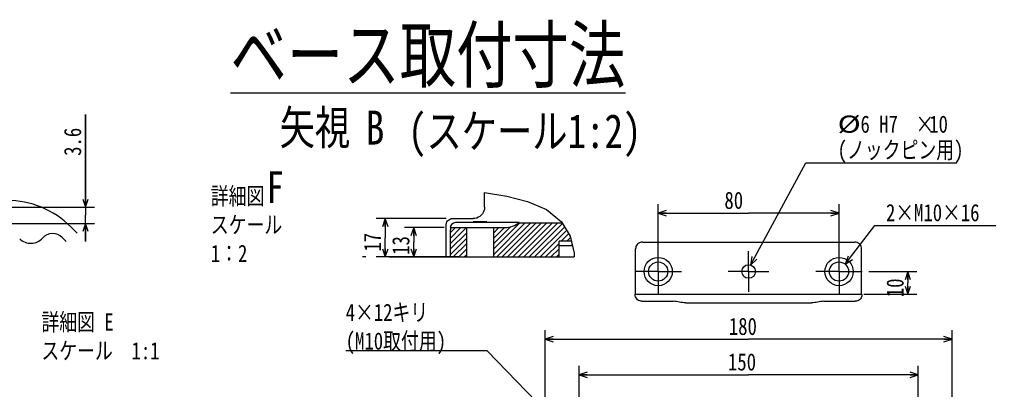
# Model space of a CAD drawing. Header units: millimetres. Extents: x 0 to 594, y 0 to 420.
# Tile 14 of 31: x 235 to 452, y 144 to 226. Entities that reach past the tile are written whole.
import ezdxf

# ---------------------------------------------------------------- set-up
doc = ezdxf.new("R2010")
doc.units = ezdxf.units.MM
doc.header["$LTSCALE"] = 32.67
doc.linetypes.add('CENTER', pattern=[0.6, 0.375, -0.075, 0.075, -0.075])
doc.linetypes.add('PHANTOM', pattern=[0.8, 0.45, -0.05, 0.1, -0.05, 0.1, -0.05])
doc.layers.get('0').update_dxf_attribs({"linetype": 'CONTINUOUS'})
for name, color, linetype in [('CRV', 7, 'CONTINUOUS'), ('DEFAULT_1', 7, 'CENTER'), ('DRA_ITEM', 7, 'CONTINUOUS'), ('DRIV_DIM', 7, 'CONTINUOUS'), ('PARAM_DIM', 7, 'CONTINUOUS')]:
    doc.layers.add(name, color=color, linetype=linetype)
doc.styles.get("Standard").update_dxf_attribs({"font": 'txt', "width": 0.8})
doc.dimstyles.new('DIMSTYLE_10', dxfattribs={"dimtxt": 3.8, "dimasz": 1.8, "dimexe": 0.18, "dimexo": 0.0625, "dimgap": 0.09, "dimtad": 1, "dimdec": 3, "dimlfac": 2, "dimdsep": 46, "dimtxsty": 'STANDARD', "dimblk": 'OPEN', "dimblk1": 'OPEN', "dimblk2": 'OPEN', "dimcen": 0.09, "dimadec": 0, "dimazin": 0, "dimtp": 0.5, "dimtm": 0.5, "dimtfac": 1, "dimtdec": 3, "dimtofl": 0, "dimtmove": 0, "dimatfit": 3, "dimldrblk": 'OPEN', "dimfxl": 1, "dimtolj": 1, "dimarcsym": 0})
doc.dimstyles.new('DIMSTYLE_14', dxfattribs={"dimtxt": 3.8, "dimasz": 1.8, "dimexe": 0.18, "dimexo": 0.0625, "dimgap": 0.09, "dimtad": 1, "dimdec": 3, "dimlfac": 2, "dimdsep": 46, "dimtxsty": 'STANDARD', "dimblk": 'OPEN', "dimblk1": 'OPEN', "dimblk2": 'OPEN', "dimcen": 0.09, "dimadec": 0, "dimazin": 0, "dimtp": 0.3, "dimtm": 0.3, "dimtfac": 1, "dimtdec": 3, "dimtofl": 0, "dimtmove": 0, "dimatfit": 3, "dimldrblk": 'OPEN', "dimfxl": 1, "dimtolj": 1, "dimarcsym": 0})
doc.dimstyles.new('DIMSTYLE_5', dxfattribs={"dimtxt": 3.8, "dimasz": 1.8, "dimexe": 0.18, "dimexo": 0.0625, "dimgap": 0.09, "dimtad": 1, "dimdec": 3, "dimlfac": 2, "dimdsep": 46, "dimtxsty": 'STANDARD', "dimblk": 'OPEN', "dimblk1": 'OPEN', "dimblk2": 'OPEN', "dimcen": 0.09, "dimadec": 0, "dimazin": 0, "dimtp": 0.001, "dimtm": 0.001, "dimtfac": 1, "dimtdec": 3, "dimtofl": 0, "dimtmove": 0, "dimatfit": 3, "dimldrblk": 'OPEN', "dimfxl": 1, "dimtolj": 1, "dimarcsym": 0})
doc.dimstyles.new('DIMSTYLE_7', dxfattribs={"dimtxt": 3.8, "dimasz": 1.8, "dimexe": 0.18, "dimexo": 0.0625, "dimgap": 0.09, "dimtad": 1, "dimdec": 3, "dimdsep": 46, "dimtxsty": 'STANDARD', "dimblk": 'OPEN', "dimblk1": 'OPEN', "dimblk2": 'OPEN', "dimcen": 0.09, "dimadec": 0, "dimazin": 0, "dimtp": 0.001, "dimtm": 0.001, "dimtfac": 1, "dimtdec": 3, "dimtofl": 0, "dimtmove": 0, "dimatfit": 3, "dimldrblk": 'OPEN', "dimfxl": 1, "dimtolj": 1, "dimarcsym": 0})
doc.dimstyles.new('DIMSTYLE_9', dxfattribs={"dimtxt": 3.8, "dimasz": 1.8, "dimexe": 0.18, "dimexo": 0.0625, "dimgap": 0.09, "dimtad": 1, "dimlfac": 2, "dimdsep": 46, "dimtxsty": 'STANDARD', "dimblk": 'OPEN', "dimblk1": 'OPEN', "dimblk2": 'OPEN', "dimcen": 0.09, "dimadec": 0, "dimazin": 0, "dimtp": 0.5, "dimtm": 0.5, "dimtfac": 1, "dimtofl": 0, "dimtmove": 0, "dimatfit": 3, "dimldrblk": 'OPEN', "dimfxl": 1, "dimtolj": 1, "dimarcsym": 0})

# ---------------------------------------------------------------- blocks, each defined once
blk = doc.blocks.new('_OPEN')
at = {"color": 0, "linetype": 'BYBLOCK'}
for p, q in [((0, 0), (-1, 0.34)), ((-1, -0.34), (0, 0)), ((-1, 0), (0, 0))]:
    blk.add_line(p, q, dxfattribs=at)
blk = doc.blocks.new('*D23')
at = {"layer": 'DRIV_DIM', "color": 2, "linetype": 'CONTINUOUS'}
for p, q in [((249.08, 184.48), (249.08, 204.95)), ((249.08, 204.95), (249.08, 182.68)), ((229.24, 184.48), (251.08, 184.48)), ((229.38, 180.88), (251.08, 180.88)), ((249.08, 176.88), (249.08, 182.68)), ((249.08, 180.88), (249.08, 176.88))]:
    blk.add_line(p, q, dxfattribs=at)
at = {"layer": 'DRIV_DIM', "color": 2, "linetype": 'CONTINUOUS', "xscale": 1.8, "yscale": 1.8, "zscale": 1.8}
for p, rotation in [((249.08, 184.48), 270), ((249.08, 180.88), 90)]:
    blk.add_blockref('_OPEN', p, dxfattribs=dict(at, rotation=rotation))
at = {"layer": 'DRIV_DIM', "color": 2, "linetype": 'CONTINUOUS', "width": 0.8}
blk.add_text('3.6', height=3.8, rotation=90, dxfattribs=at).set_placement((248.13, 195.83))
blk = doc.blocks.new('*D31')
at = {"layer": 'DRIV_DIM', "color": 2, "linetype": 'CONTINUOUS'}
for p, q in [((328.4, 179.96), (319.68, 179.96)), ((321.68, 179.96), (321.68, 176.71)), ((321.68, 173.46), (321.68, 176.71)), ((331.84, 173.46), (319.68, 173.46))]:
    blk.add_line(p, q, dxfattribs=at)
at = {"layer": 'DRIV_DIM', "color": 2, "linetype": 'CONTINUOUS', "xscale": 1.8, "yscale": 1.8, "zscale": 1.8}
for p, rotation in [((321.68, 179.96), 90), ((321.68, 173.46), 270)]:
    blk.add_blockref('_OPEN', p, dxfattribs=dict(at, rotation=rotation))
at = {"layer": 'DRIV_DIM', "color": 2, "linetype": 'CONTINUOUS', "width": 0.8}
blk.add_text('13', height=3.8, rotation=90, dxfattribs=at).set_placement((320.73, 173.94))
blk = doc.blocks.new('*D32')
at = {"layer": 'DRIV_DIM', "color": 2, "linetype": 'CONTINUOUS'}
for p, q in [((328.84, 181.96), (313.41, 181.96)), ((315.41, 181.96), (315.41, 177.71)), ((315.41, 173.46), (315.41, 177.71)), ((328.32, 173.46), (313.41, 173.46))]:
    blk.add_line(p, q, dxfattribs=at)
at = {"layer": 'DRIV_DIM', "color": 2, "linetype": 'CONTINUOUS', "xscale": 1.8, "yscale": 1.8, "zscale": 1.8}
for p, rotation in [((315.41, 181.96), 90), ((315.41, 173.46), 270)]:
    blk.add_blockref('_OPEN', p, dxfattribs=dict(at, rotation=rotation))
at = {"layer": 'DRIV_DIM', "color": 2, "linetype": 'CONTINUOUS', "width": 0.8}
blk.add_text('17', height=3.8, rotation=90, dxfattribs=at).set_placement((314.46, 174.65))
blk = doc.blocks.new('*D38')
at = {"layer": 'DRIV_DIM', "color": 2, "linetype": 'CONTINUOUS'}
for p, q in [((422.38, 170.24), (432.99, 170.24)), ((430.99, 170.24), (430.99, 167.74)), ((430.99, 165.24), (430.99, 167.74)), ((421.22, 165.24), (432.99, 165.24))]:
    blk.add_line(p, q, dxfattribs=at)
at = {"layer": 'DRIV_DIM', "color": 2, "linetype": 'CONTINUOUS', "xscale": 1.8, "yscale": 1.8, "zscale": 1.8}
for p, rotation in [((430.99, 170.24), 90), ((430.99, 165.24), 270)]:
    blk.add_blockref('_OPEN', p, dxfattribs=dict(at, rotation=rotation))
at = {"layer": 'DRIV_DIM', "color": 2, "linetype": 'CONTINUOUS', "width": 0.8}
blk.add_text('10', height=3.8, rotation=90, dxfattribs=at).set_placement((430.04, 164.57))
blk = doc.blocks.new('*D42')
at = {"layer": 'PARAM_DIM', "color": 2, "linetype": 'CONTINUOUS'}
for p, q in [((350.76, 93.75), (350.76, 157.27)), ((440.76, 94.24), (440.76, 157.27)), ((350.76, 155.27), (395.76, 155.27)), ((440.76, 155.27), (395.76, 155.27))]:
    blk.add_line(p, q, dxfattribs=at)
at = {"layer": 'PARAM_DIM', "color": 2, "linetype": 'CONTINUOUS', "xscale": 1.8, "yscale": 1.8, "zscale": 1.8, "rotation": 180}
blk.add_blockref('_OPEN', (350.76, 155.27), dxfattribs=at)
at = {"layer": 'PARAM_DIM', "color": 2, "linetype": 'CONTINUOUS', "xscale": 1.8, "yscale": 1.8, "zscale": 1.8}
blk.add_blockref('_OPEN', (440.76, 155.27), dxfattribs=at)
at = {"layer": 'PARAM_DIM', "color": 2, "linetype": 'CONTINUOUS', "width": 0.8}
blk.add_text('180', height=3.8, dxfattribs=at).set_placement((391.39, 156.22))
blk = doc.blocks.new('*D43')
at = {"layer": 'PARAM_DIM', "color": 2, "linetype": 'CONTINUOUS'}
for p, q in [((358.26, 137.21), (358.26, 149.4)), ((433.26, 137.57), (433.26, 149.4)), ((358.26, 147.4), (395.76, 147.4)), ((433.26, 147.4), (395.76, 147.4))]:
    blk.add_line(p, q, dxfattribs=at)
at = {"layer": 'PARAM_DIM', "color": 2, "linetype": 'CONTINUOUS', "xscale": 1.8, "yscale": 1.8, "zscale": 1.8, "rotation": 180}
blk.add_blockref('_OPEN', (358.26, 147.4), dxfattribs=at)
at = {"layer": 'PARAM_DIM', "color": 2, "linetype": 'CONTINUOUS', "xscale": 1.8, "yscale": 1.8, "zscale": 1.8}
blk.add_blockref('_OPEN', (433.26, 147.4), dxfattribs=at)
at = {"layer": 'PARAM_DIM', "color": 2, "linetype": 'CONTINUOUS', "width": 0.8}
blk.add_text('150', height=3.8, dxfattribs=at).set_placement((391.2, 148.35))
blk = doc.blocks.new('*D48')
at = {"layer": 'PARAM_DIM', "color": 2, "linetype": 'CONTINUOUS'}
for p, q in [((375.76, 171.74), (375.76, 185.15)), ((415.76, 171.74), (415.76, 185.15)), ((375.76, 183.15), (395.76, 183.15)), ((415.76, 183.15), (395.76, 183.15))]:
    blk.add_line(p, q, dxfattribs=at)
at = {"layer": 'PARAM_DIM', "color": 2, "linetype": 'CONTINUOUS', "xscale": 1.8, "yscale": 1.8, "zscale": 1.8, "rotation": 180}
blk.add_blockref('_OPEN', (375.76, 183.15), dxfattribs=at)
at = {"layer": 'PARAM_DIM', "color": 2, "linetype": 'CONTINUOUS', "xscale": 1.8, "yscale": 1.8, "zscale": 1.8}
blk.add_blockref('_OPEN', (415.76, 183.15), dxfattribs=at)
at = {"layer": 'PARAM_DIM', "color": 2, "linetype": 'CONTINUOUS', "width": 0.8}
blk.add_text('80', height=3.8, dxfattribs=at).set_placement((390.41, 184.1))

msp = doc.modelspace()

# ---------------------------------------------------------------- linework, layer by layer
at = {"color": 7, "linetype": 'CONTINUOUS'}
for p, q in [((337.34245, 184.4595), (337.34245, 187.72334)), ((337.34245, 187.72334), (342.28667, 186.91249)), ((342.28667, 186.91249), (346.84637, 185.75936)), ((346.84637, 185.75936), (351.03522, 183.97298)), ((351.03522, 183.97298), (354.39141, 181.22693)), ((330.34194, 181.96035), (334.84331, 181.96035)), ((345.04716, 181.1224), (331.17989, 181.1224)), ((334.84245, 181.24679), (334.868, 181.254)), ((334.84245, 181.2206), (334.84245, 181.24679)), ((337.8169, 181.254), (337.84245, 181.24679)), ((337.84245, 181.24679), (337.84245, 181.2206)), ((344.86634, 180.97838), (354.53772, 180.97838)), ((354.39141, 181.22693), (356.25999, 178.05266)), ((245.84852, 180.12396), (247.23973, 178.73274)), ((328.84245, 173.46035), (328.84245, 180.46087)), ((329.71884, 179.96035), (341.84245, 179.96035)), ((329.82442, 173.46035), (329.82442, 179.47889)), ((333.34245, 179.96035), (333.34245, 173.46035)), ((339.34245, 179.96035), (339.34245, 173.46035)), ((243.95831, 177.77153), (244.83434, 176.8955)), ((356.53267, 176.96035), (353.84245, 176.96035)), ((353.84245, 173.46035), (353.84245, 176.96035)), ((356.25999, 178.05266), (357.18934, 174.32976)), ((356.65779, 176.4591), (356.65779, 175.96035)), ((372.25766, 176.73991), (419.25869, 176.73991)), ((356.7823, 175.96035), (353.84245, 175.96035)), ((357.18934, 174.32976), (357.17896, 173.46035)), ((370.75818, 165.23991), (370.75818, 175.24042)), ((420.75818, 165.23991), (420.75818, 175.24042)), ((328.84245, 173.46035), (357.17896, 173.46035)), ((370.67962, 165.16083), (370.67962, 165.23991)), ((370.67962, 165.23991), (420.83674, 165.23991)), ((372.17911, 163.66135), (379.10287, 163.66135)), ((412.41348, 163.66135), (419.33725, 163.66135)), ((420.83674, 165.16083), (420.83674, 165.23991)), ((381.88204, 163.30505), (409.63432, 163.30505))]:
    msp.add_line(p, q, dxfattribs=at)
at = {"color": 2, "linetype": 'CONTINUOUS'}
for p, q in [((339.34245, 175.16448), (345.15635, 180.97838)), ((339.34245, 173.96468), (346.35615, 180.97838)), ((340.03793, 173.46035), (347.55596, 180.97838)), ((341.23774, 173.46035), (348.75576, 180.97838)), ((342.43754, 173.46035), (349.95557, 180.97838)), ((343.63735, 173.46035), (351.15537, 180.97838)), ((344.83715, 173.46035), (352.35518, 180.97838)), ((346.03696, 173.46035), (353.55498, 180.97838)), ((347.23676, 173.46035), (354.61815, 180.84175)), ((329.82442, 178.84431), (330.94047, 179.96035)), ((329.82442, 177.6445), (332.14027, 179.96035)), ((329.82442, 176.4447), (333.34008, 179.96035)), ((329.82442, 175.24489), (333.34245, 178.76292)), ((339.34245, 176.36429), (343.1085, 180.13034)), ((339.34245, 178.7639), (340.53891, 179.96035)), ((339.34245, 177.56409), (341.73871, 179.96035)), ((348.43657, 173.46035), (355.06273, 180.08652)), ((349.63637, 173.46035), (355.50731, 179.33129)), ((354.33618, 176.96035), (355.95188, 178.57606)), ((329.82442, 174.04509), (333.34245, 177.56312)), ((350.83618, 173.46035), (353.84245, 176.46663)), ((355.53598, 176.96035), (356.33356, 177.75794)), ((330.43949, 173.46035), (333.34245, 176.36331)), ((331.6393, 173.46035), (333.34245, 175.16351)), ((352.03598, 173.46035), (353.84245, 175.26682)), ((332.8391, 173.46035), (333.34245, 173.9637)), ((353.23579, 173.46035), (353.84245, 174.06702))]:
    msp.add_line(p, q, dxfattribs=at)
at = {"color": 7, "linetype": 'CONTINUOUS'}
for points in [[(337.34245, 184.4595), (337.31168, 184.06839), (337.22013, 183.687), (337.07007, 183.32469), (336.8652, 182.99037), (336.61057, 182.69223), (336.31244, 182.4376), (335.97811, 182.23274), (335.6158, 182.08268), (335.23442, 181.99113), (334.84331, 181.96035)], [(328.84245, 180.46087), (328.86522, 180.72125), (328.93299, 180.97412), (329.04319, 181.21049), (329.19346, 181.42508), (329.37773, 181.60935), (329.59232, 181.75961), (329.82868, 181.86982), (330.08156, 181.93759), (330.34194, 181.96035)], [(331.17989, 181.1224), (330.92904, 181.10128), (330.68534, 181.03854), (330.45561, 180.93596), (330.2463, 180.79642), (330.06328, 180.62387), (329.9117, 180.42315), (329.7958, 180.19989), (329.71884, 179.96035)], [(337.84245, 181.2206), (337.8169, 181.21338), (337.74112, 181.20641), (337.6177, 181.19992), (337.45086, 181.19413), (337.24628, 181.18925), (337.01095, 181.18544), (336.75287, 181.18282), (336.48083, 181.18149), (336.20408, 181.18149), (335.93204, 181.18282), (335.67396, 181.18544), (335.43862, 181.18925), (335.23404, 181.19413), (335.0672, 181.19992), (334.94378, 181.20641), (334.868, 181.21338), (334.84245, 181.2206)], [(334.868, 181.254), (334.94378, 181.26098), (335.0672, 181.26747), (335.23404, 181.27325), (335.43862, 181.27813), (335.67396, 181.28195), (335.93204, 181.28457), (336.20408, 181.2859), (336.48083, 181.2859), (336.75287, 181.28457), (337.01095, 181.28195), (337.24628, 181.27813), (337.45086, 181.27325), (337.6177, 181.26747), (337.74112, 181.26098), (337.8169, 181.254)], [(329.90378, 179.96035), (329.8444, 179.72293), (329.82442, 179.47889)], [(372.25766, 176.73991), (371.99718, 176.71712), (371.74467, 176.64947), (371.5078, 176.53902), (371.29373, 176.38913), (371.10895, 176.20436), (370.95906, 175.99029), (370.84861, 175.75341), (370.78096, 175.5009), (370.75818, 175.24042)], [(420.75818, 175.24042), (420.73539, 175.5009), (420.66774, 175.75341), (420.55729, 175.99029), (420.40741, 176.20436), (420.22263, 176.38913), (420.00856, 176.53902), (419.77168, 176.64947), (419.51918, 176.71712), (419.25869, 176.73991)], [(372.17911, 163.66135), (371.91862, 163.68413), (371.66611, 163.75178), (371.42924, 163.86223), (371.21517, 164.01212), (371.03039, 164.1969), (370.88051, 164.41097), (370.77006, 164.64784), (370.70241, 164.90035), (370.67962, 165.16083)], [(381.88204, 163.30505), (381.46541, 163.32585), (381.11627, 163.37122), (380.80252, 163.42639), (380.49426, 163.48643), (380.16345, 163.54947), (379.81124, 163.6068), (379.45151, 163.64701), (379.10287, 163.66135)], [(412.41348, 163.66135), (412.06475, 163.647), (411.70513, 163.6068), (411.35306, 163.5495), (411.02225, 163.48646), (410.71359, 163.42634), (410.39935, 163.3711), (410.05011, 163.32577), (409.63432, 163.30505)], [(420.83674, 165.16083), (420.81395, 164.90035), (420.7463, 164.64784), (420.63585, 164.41097), (420.48596, 164.1969), (420.30119, 164.01212), (420.08712, 163.86223), (419.85024, 163.75178), (419.59773, 163.68413), (419.33725, 163.66135)]]:
    msp.add_lwpolyline(points, dxfattribs=at)
for centre, radius in [((375.75818, 170.23991), 3.125), ((375.75818, 170.23991), 2.125), ((415.75818, 170.23991), 3.125), ((415.75818, 170.23991), 2.125), ((395.75818, 170.23991), 1.5)]:
    msp.add_circle(centre, radius, dxfattribs=at)
for centre, radius, start, end in [((231.70638, 165.98183), 20, 45, 90), ((341.84245, 184.96035), 5, 270, 309.8620456), ((241.83699, 175.65021), 3, 45, 138.209899), ((236.99065, 179.98183), 3.5, 225.5267956, 318.209899)]:
    msp.add_arc(centre, radius, start, end, dxfattribs=at)
at = {"layer": 'CRV', "color": 2, "linetype": 'PHANTOM'}
for p, q in [((311.12411, 173.46035), (310.39197, 173.46035)), ((316.25558, 173.46035), (357.17896, 173.46035))]:
    msp.add_line(p, q, dxfattribs=at)
at = {"layer": 'DEFAULT_1', "color": 7, "linetype": 'CENTER'}
for p, q in [((375.75818, 170.23991), (375.75818, 175.36491)), ((395.75818, 170.23991), (395.75818, 174.73991)), ((415.75818, 170.23991), (415.75818, 175.36491)), ((375.75818, 170.23991), (370.63318, 170.23991)), ((375.75818, 170.23991), (375.75818, 165.11491)), ((375.75818, 170.23991), (380.88318, 170.23991)), ((395.75818, 170.23991), (391.25818, 170.23991)), ((395.75818, 170.23991), (400.25818, 170.23991)), ((395.75818, 170.23991), (395.75818, 165.73991)), ((415.75818, 170.23991), (410.63318, 170.23991)), ((415.75818, 170.23991), (420.88318, 170.23991)), ((415.75818, 170.23991), (415.75818, 165.11491))]:
    msp.add_line(p, q, dxfattribs=at)
at = {"layer": 'DRA_ITEM', "color": 2, "linetype": 'CONTINUOUS'}
for p, q in [((396.16867, 171.68264), (408.43927, 194.30103)), ((408.43927, 194.30103), (415.43927, 194.30103)), ((415.43927, 194.30103), (441.78594, 194.30103)), ((417.15172, 171.84417), (423.70474, 180.42237)), ((423.70474, 180.42237), (426.14603, 180.42237)), ((426.14603, 180.42237), (450.46603, 180.42237)), ((330.9666, 152.66309), (306.6466, 152.66309)), ((337.9666, 152.66309), (330.9666, 152.66309)), ((356.38771, 133.64228), (337.9666, 152.66309))]:
    msp.add_line(p, q, dxfattribs=at)
for points in [[(396.48587, 173.55838), (396.16867, 171.68264), (397.56814, 172.97125)], [(417.75519, 173.64829), (417.15172, 171.84417), (418.73364, 172.90084)]]:
    msp.add_lwpolyline(points, dxfattribs=at)

# ---------------------------------------------------------------- texts
for s, height, width, p in [('%%uベース取付寸法', 12, 0.8, (281.14711, 212.20026)), ('矢視', 7.5, 0.8, (292.03652, 198.3398)), ('(スケール1:2)', 7.5, 0.8, (320.43023, 197.55962)), ('%%c', 3.8, 1.333333, (415.43927, 200.95103)), ('6 H7', 3.8, 0.8, (420.50594, 200.95103)), ('10', 3.8, 0.8, (435.70594, 200.95103)), ('×', 3.8, 0.8, (432.66594, 200.95103)), ('(ノックピン用)', 3.8, 0.8, (415.43927, 195.25103)), ('F', 7, 0.8, (289.1645, 185.41023))]:
    msp.add_text(s, height=height, dxfattribs=dict(at, width=width)).set_placement(p)
at = {"layer": 'DRA_ITEM', "color": 7, "linetype": 'CONTINUOUS', "width": 0.8}
msp.add_text('B', height=7.5, dxfattribs=at).set_placement((311.10745, 198.32738))
at = {"layer": 'DRA_ITEM', "color": 2, "linetype": 'CONTINUOUS', "char_height": 3.8, "attachment_point": 1}
for s, insert, width in [('詳細図\\Pスケール\u3000\u30001：2', (276.80895, 188.82887), 27.36), ('2×M10×16', (426.14603, 185.17237), 24.32), ('4×12キリ\\P(M10取付用)', (306.6466, 163.11309), 24.32), ('詳細図 E\\Pスケール  1:1', (239.33363, 160.96559), 27.36)]:
    msp.add_mtext(s, dxfattribs=dict(at, insert=insert, width=width))

# ---------------------------------------------------------------- dimensions: what is measured, and where the dimension line sits
at = {"layer": 'DRIV_DIM', "color": 2, "linetype": 'CONTINUOUS'}
for base, p1, p2, angle, dimstyle, picture, middle in [((249.08286, 180.88183), (229.23693, 184.48183), (229.37621, 180.88183), 270, 'DIMSTYLE_7', '*D23', (246.23286, 200.39266)), ((315.40839, 181.96035), (328.32442, 173.46035), (328.84194, 181.96035), 90, 'DIMSTYLE_5', '*D32', (312.55839, 177.68791)), ((321.67727, 173.46035), (328.40378, 179.96035), (331.84245, 173.46035), 270, 'DIMSTYLE_5', '*D31', (318.82727, 176.97734)), ((430.98711, 165.23991), (422.38318, 170.23991), (421.22335, 165.23991), 270, 'DIMSTYLE_5', '*D38', (428.13711, 167.60646))]:
    dim = msp.add_linear_dim(base=base, p1=p1, p2=p2, angle=angle, dimstyle=dimstyle, dxfattribs=at)
    dim.commit()
    dim.dimension.update_dxf_attribs({"geometry": picture, "text_midpoint": middle, "dimtype": 160})
at = {"layer": 'PARAM_DIM', "color": 2, "linetype": 'CONTINUOUS'}
for base, p1, p2, dimstyle, picture, middle in [((375.75818, 183.15362), (415.75818, 171.73991), (375.75818, 171.73991), 'DIMSTYLE_14', '*D48', (393.45472, 186.00362)), ((358.25818, 147.40492), (433.25818, 137.57467), (358.25818, 137.21161), 'DIMSTYLE_10', '*D43', (395.76495, 150.25492))]:
    dim = msp.add_linear_dim(base=base, p1=p1, p2=p2, angle=180, dimstyle=dimstyle, dxfattribs=at)
    dim.commit()
    dim.dimension.update_dxf_attribs({"geometry": picture, "text_midpoint": middle, "dimtype": 160})
dim = msp.add_linear_dim(base=(440.75818, 155.26973), p1=(350.75818, 93.75265), p2=(440.75818, 94.24481), dimstyle='DIMSTYLE_9', dxfattribs=at)
dim.commit()
dim.dimension.update_dxf_attribs({"geometry": '*D42', "text_midpoint": (395.95267, 158.11973), "dimtype": 160})

doc.saveas('drawing.dxf')
